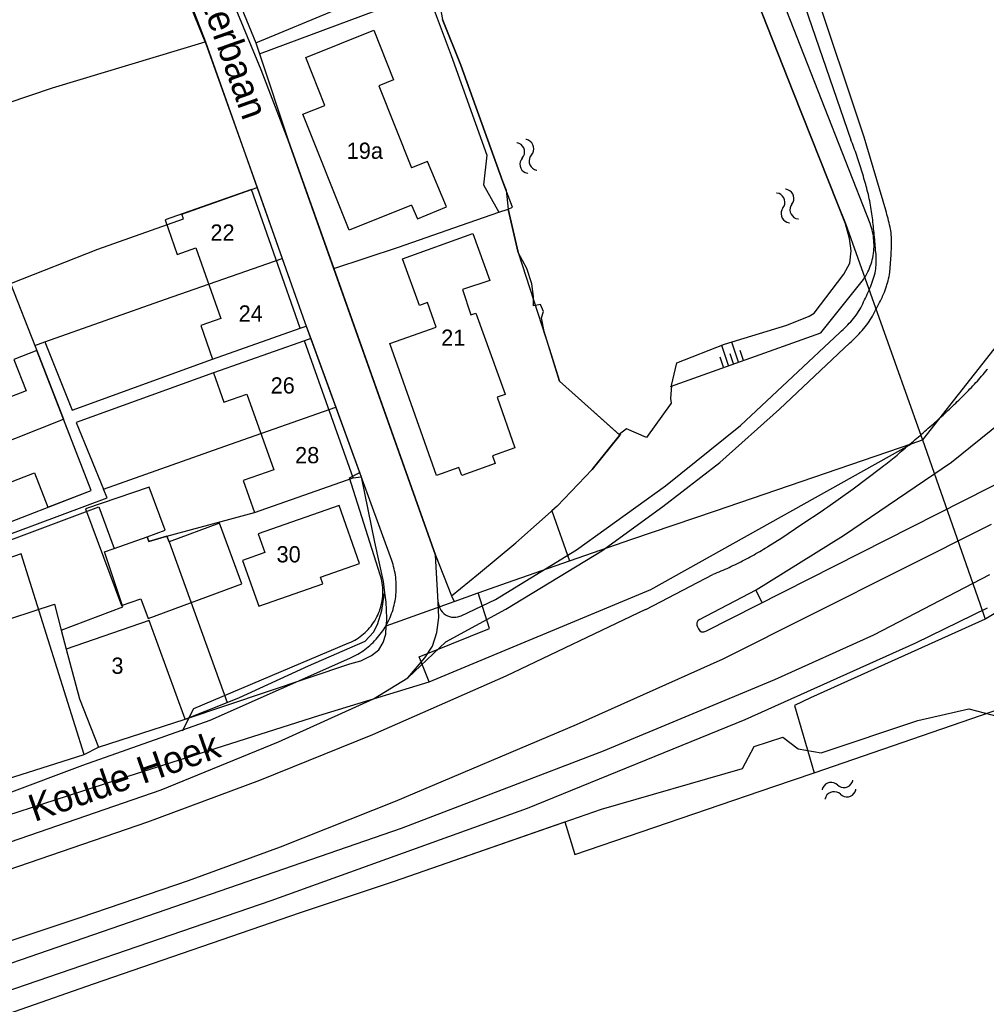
# Model space of a CAD drawing. Extents: x 123992 to 125854, y 449108 to 451911.
# Tile 120 of 175: x 125163 to 125252, y 450743 to 450834. Entities that reach past the tile are written whole.
import ezdxf
from ezdxf.enums import TextEntityAlignment as Align

# ---------------------------------------------------------------- set-up
doc = ezdxf.new("R2010")
doc.units = 0
for name, color, linetype in [('DEFAULT_113', 2, 'CONTINUOUS'), ('DEFAULT_117', 3, 'CONTINUOUS'), ('DEFAULT_21', 8, 'CONTINUOUS'), ('DEFAULT_4', 1, 'CONTINUOUS'), ('DEFAULT_48', 141, 'CONTINUOUS'), ('DEFAULT_79', 9, 'CONTINUOUS'), ('DEFAULT_80', 9, 'CONTINUOUS'), ('DEFAULT_99', 9, 'CONTINUOUS'), ('S04_TALUD', 9, 'CONTINUOUS'), ('S05_WATER', 141, 'CONTINUOUS')]:
    doc.layers.add(name, color=color, linetype=linetype)

msp = doc.modelspace()

# ---------------------------------------------------------------- linework, layer by layer
at = {"layer": 'DEFAULT_21'}
for points in [[(125224.426, 450899.552), (125229.657, 450900.481), (125234.227, 450900.341), (125237.195, 450899.526), (125240.973, 450896.934), (125243.15, 450891.879), (125245.045, 450883.671), (125246.081, 450866.76), (125251.094, 450846.711), (125257.142, 450832.13), (125258.429, 450822.897), (125257.612, 450814.666), (125254.252, 450805.835), (125246.195, 450795.589)], [(125188.855, 450883.957), (125191.649, 450882.017), (125195.342, 450881.246), (125198.019, 450882.38), (125201.227, 450886.611), (125204.322, 450887.09), (125207.002, 450886.794), (125210.339, 450885.725), (125221.28, 450859.828), (125226.039, 450848.491), (125234.256, 450827.664), (125238.315, 450817.501), (125239.059, 450815.592), (125245.923, 450796.365), (125246.195, 450795.589)], [(125168.649, 450860.017), (125179.907, 450832.371)], [(125182.582, 450837.179), (125184.599, 450832.278), (125184.935, 450831.263)], [(125184.935, 450831.263), (125200.419, 450837.045)], [(125200.419, 450837.045), (125202.634, 450831.109), (125205.925, 450821.881), (125205.632, 450819.142), (125207.04, 450816.616)], [(125201.413, 450837.4), (125201.556, 450835.869), (125201.839, 450834.431), (125203.526, 450830.218), (125207.426, 450819.434), (125207.718, 450818.644), (125207.911, 450816.916)], [(125145.557, 450821.301), (125147.002, 450821.77), (125165.808, 450828.12), (125179.907, 450832.371)], [(125179.907, 450832.371), (125184.702, 450818.901)], [(125184.935, 450831.263), (125187.587, 450823.269), (125191.796, 450811.412)], [(125161.918, 450810.03), (125162.003, 450810.055), (125169.976, 450813.218), (125177.891, 450816.023), (125177.74, 450816.45), (125184.702, 450818.901)], [(125184.702, 450818.901), (125187.025, 450812.34)], [(125191.796, 450811.412), (125197.787, 450813.4), (125202.894, 450815.185), (125207.04, 450816.616)], [(125207.04, 450816.616), (125207.911, 450816.916)], [(125207.911, 450816.916), (125208.837, 450812.901), (125211.728, 450803.973), (125212.64, 450800.998), (125218.232, 450796.019), (125215.654, 450792.851), (125212.443, 450789.467), (125211.936, 450789.017), (125213.577, 450784.398)], [(125165.105, 450804.64), (125176.237, 450808.578), (125187.025, 450812.34)], [(125187.025, 450812.34), (125189.12, 450806.425), (125189.241, 450806.094)], [(125191.796, 450811.412), (125201.197, 450784.927), (125202.684, 450781.173), (125202.917, 450780.642)], [(125161.918, 450810.03), (125164.175, 450804.311)], [(125165.105, 450804.64), (125167.621, 450798.328), (125180.597, 450803.045), (125188.689, 450805.893), (125189.241, 450806.094)], [(125189.241, 450806.094), (125189.66, 450804.945)], [(125164.175, 450804.311), (125165.105, 450804.64)], [(125164.175, 450804.311), (125164.362, 450803.837), (125166.817, 450797.496)], [(125189.66, 450804.945), (125189.098, 450804.74), (125180.673, 450801.765), (125167.98, 450797.197), (125170.517, 450791.041)], [(125189.66, 450804.945), (125191.973, 450798.605)], [(125170.517, 450791.041), (125181.738, 450795.004), (125191.973, 450798.605)], [(125191.973, 450798.605), (125194.321, 450792.171)], [(125150.9, 450791.173), (125166.817, 450797.496)], [(125153.482, 450784.755), (125169.368, 450790.904), (125166.817, 450797.496)], [(125200.592, 450773.223), (125221.09, 450781.75), (125245.241, 450795.262)], [(125213.577, 450784.398), (125219.325, 450786.399), (125227.061, 450789.026), (125245.241, 450795.262)], [(125245.241, 450795.262), (125246.195, 450795.589)], [(125246.195, 450795.589), (125251.488, 450780.47), (125251.984, 450779.006)], [(125275.489, 450793.213), (125252.047, 450779.035), (125251.984, 450779.006)], [(125176.374, 450786.692), (125184.476, 450788.87), (125193.568, 450792.08), (125194.321, 450792.171)], [(125194.321, 450792.171), (125195.568, 450786.142), (125196.348, 450782.51), (125196.469, 450781.438)], [(125153.835, 450783.879), (125170.85, 450790.231), (125170.517, 450791.041)], [(125154.034, 450783.383), (125170.078, 450789.397), (125171.505, 450785.546)], [(125171.505, 450785.546), (125174.552, 450786.637), (125174.699, 450786.193), (125176.374, 450786.692)], [(125176.374, 450786.692), (125176.572, 450786.156), (125181.948, 450771.322)], [(125166.608, 450777.991), (125172.297, 450780.168), (125170.621, 450785.229), (125171.505, 450785.546)], [(125205.143, 450781.437), (125207.84, 450782.4), (125213.577, 450784.398)], [(125181.948, 450771.322), (125183.089, 450771.78), (125189.455, 450774.703), (125194.69, 450776.97), (125195.463, 450777.805), (125195.819, 450778.52), (125196.234, 450779.83), (125196.351, 450780.664), (125196.469, 450781.438)], [(125196.469, 450781.438), (125196.589, 450780.604), (125196.652, 450779.116), (125196.624, 450778.394)], [(125196.624, 450778.394), (125202.917, 450780.642)], [(125200.592, 450773.223), (125199.695, 450775.545), (125202.67, 450776.738), (125206.18, 450778.17), (125205.143, 450781.437)], [(125202.917, 450780.642), (125205.143, 450781.437)], [(125156.091, 450777.182), (125165.985, 450780.401), (125166.608, 450777.991)], [(125251.984, 450779.006), (125235.845, 450771.754), (125234.356, 450771.055), (125236.165, 450764.817)], [(125166.608, 450777.991), (125167.062, 450776.236), (125168.306, 450771.644), (125170.065, 450767.188)], [(125178.067, 450769.763), (125193.265, 450774.885), (125194.277, 450775.183), (125195.288, 450775.661), (125195.942, 450776.197), (125196.358, 450776.853), (125196.595, 450777.627), (125196.624, 450778.394)], [(125156.091, 450777.182), (125160.274, 450763.847), (125168.731, 450766.501), (125170.065, 450767.188)], [(125129.776, 450750.597), (125153.758, 450758.357), (125172.801, 450764.506), (125190.415, 450770.118), (125200.592, 450773.223)], [(125178.067, 450769.763), (125181.948, 450771.322)], [(125236.165, 450764.817), (125254.303, 450771.063), (125254.6, 450771.122), (125254.637, 450771.175)], [(125170.065, 450767.188), (125178.067, 450769.763)], [(125084.318, 450713.44), (125102.63, 450721.14), (125106.465, 450722.894), (125117.172, 450727.073), (125129.476, 450731.656), (125140.564, 450735.376), (125156.207, 450740.645), (125169.591, 450745.33), (125188.728, 450751.925), (125197.398, 450754.821), (125213.148, 450760.282), (125214.076, 450757.274), (125232.464, 450763.542), (125236.165, 450764.817)]]:
    msp.add_lwpolyline(points, dxfattribs=at)
at = {"layer": 'DEFAULT_4'}
for points in [[(125192.335, 450835.463), (125186.165, 450850.452), (125178.429, 450847.268), (125184.599, 450832.278), (125192.335, 450835.463)], [(125198.988, 450817.268), (125193.22, 450814.958), (125188.931, 450825.667), (125190.973, 450826.485), (125189.195, 450830.926), (125195.48, 450833.443), (125197.321, 450828.846), (125195.946, 450828.296), (125198.982, 450820.707)], [(125200.436, 450821.317), (125198.982, 450820.707)], [(125202.194, 450817.12), (125200.436, 450821.317)], [(125188.689, 450805.893), (125184.177, 450818.715), (125176.208, 450815.911), (125177.329, 450812.726), (125179.042, 450813.329), (125181.343, 450806.794), (125179.505, 450806.147), (125180.597, 450803.045), (125188.689, 450805.893)], [(125198.988, 450817.268), (125199.519, 450816), (125202.194, 450817.12)], [(125207.623, 450799.787), (125206.873, 450799.518), (125208.516, 450794.859), (125206.448, 450794.124), (125206.706, 450793.392), (125203.611, 450792.291), (125203.353, 450793.02), (125201.284, 450792.29), (125196.985, 450804.504), (125201.264, 450806.009), (125200.465, 450808.272), (125199.7, 450807.999), (125198.15, 450812.324), (125204.637, 450814.648), (125206.21, 450810.313), (125203.688, 450809.493), (125204.461, 450807.127), (125204.932, 450807.293), (125207.62, 450799.794), (125207.623, 450799.787)], [(125193.568, 450792.08), (125189.098, 450804.74), (125180.673, 450801.765), (125181.626, 450799.065), (125183.766, 450799.821), (125186.24, 450792.813), (125183.433, 450791.822), (125184.476, 450788.87), (125193.568, 450792.08)], [(125169.368, 450790.904), (125164.362, 450803.837), (125162.233, 450803.013), (125163.359, 450800.105), (125158.422, 450798.194), (125157.8, 450799.801), (125150.228, 450796.87), (125154.075, 450786.928), (125161.7, 450789.879), (125161.121, 450791.374), (125164.133, 450792.54), (125165.366, 450789.355), (125169.368, 450790.904)], [(125183.285, 450782.291), (125181.218, 450787.876), (125176.572, 450786.156), (125176.374, 450786.692), (125174.699, 450786.193), (125174.552, 450786.637), (125176.201, 450787.247), (125174.735, 450791.208), (125168.862, 450789.228), (125172.171, 450780.285), (125173.975, 450780.887), (125174.64, 450779.091), (125183.285, 450782.291)], [(125194.158, 450784.162), (125192.282, 450789.507), (125184.819, 450786.888), (125185.421, 450785.171), (125183.371, 450784.451), (125184.861, 450780.205), (125190.793, 450782.287), (125190.576, 450782.905), (125194.158, 450784.162)], [(125168.731, 450766.501), (125162.905, 450785.07), (125154.54, 450782.125), (125160.274, 450763.847), (125168.731, 450766.501)], [(125178.067, 450769.763), (125174.739, 450778.893), (125167.062, 450776.236), (125168.306, 450771.644), (125170.065, 450767.188), (125178.067, 450769.763)]]:
    msp.add_lwpolyline(points, dxfattribs=at)
at = {"layer": 'DEFAULT_48'}
for points in [[(125222.996, 450800.601), (125223.491, 450802.701), (125227.886, 450804.428), (125233.64, 450806.179), (125235.717, 450807.002), (125236.176, 450807.284), (125238.927, 450810.887), (125239.485, 450811.927), (125239.583, 450813.046), (125239.44, 450814.186), (125239.078, 450815.544), (125238.315, 450817.501), (125234.256, 450827.664), (125226.039, 450848.491), (125225.337, 450849.709), (125224.277, 450850.446)], [(125222.996, 450800.601), (125222.898, 450799.402), (125222.979, 450798.962), (125220.686, 450795.8), (125218.826, 450796.595), (125218.166, 450796.073), (125212.64, 450800.998), (125211.231, 450805.592), (125210.969, 450806.871), (125211.168, 450807.45), (125210.886, 450808.089), (125210.247, 450807.968), (125210.245, 450808.847), (125210.103, 450810.006), (125209.62, 450811.404), (125208.837, 450812.901), (125207.911, 450816.916), (125208.29, 450817.097), (125207.426, 450819.434), (125203.526, 450830.218), (125201.839, 450834.431)], [(125156.207, 450740.645), (125169.591, 450745.33), (125188.728, 450751.925), (125197.398, 450754.821), (125216.537, 450761.457), (125229.563, 450765.221), (125230.638, 450767.262), (125233.295, 450768.127), (125234.697, 450767.051), (125236.837, 450766.675), (125245.746, 450769.651), (125250.482, 450770.721), (125253.302, 450769.987), (125254.865, 450768.372), (125256.209, 450766.117), (125258.036, 450761.424), (125258.56, 450759.307), (125258.907, 450755.87), (125258.554, 450752.832), (125257.82, 450749.812), (125256.907, 450746.793), (125255.932, 450744.113), (125254.557, 450741.591)]]:
    msp.add_lwpolyline(points, dxfattribs=at)
at = {"layer": 'DEFAULT_79'}
for points in [[(125227.838, 450850.024), (125241.328, 450815.604)], [(125240.483, 450810.091), (125240.606, 450810.249), (125240.722, 450810.411), (125240.833, 450810.578), (125240.938, 450810.748), (125241.037, 450810.922), (125241.129, 450811.1), (125241.215, 450811.28), (125241.294, 450811.464), (125241.367, 450811.65), (125241.433, 450811.839), (125241.492, 450812.03), (125241.544, 450812.223), (125241.589, 450812.418), (125241.627, 450812.614), (125241.658, 450812.812), (125241.682, 450813.01), (125241.699, 450813.21), (125241.709, 450813.409), (125241.711, 450813.609), (125241.706, 450813.809), (125241.694, 450814.009), (125241.675, 450814.208), (125241.649, 450814.406), (125241.615, 450814.603), (125241.575, 450814.799), (125241.527, 450814.993), (125241.473, 450815.186), (125241.412, 450815.376), (125241.343, 450815.564), (125241.328, 450815.604)], [(125222.896, 450800.521), (125236.779, 450805.486), (125240.483, 450810.091)]]:
    msp.add_lwpolyline(points, dxfattribs=at)
at = {"layer": 'DEFAULT_80'}
for points in [[(125147.002, 450821.77), (125165.808, 450828.12), (125179.893, 450832.366), (125168.649, 450860.017)], [(125201.197, 450784.927), (125202.684, 450781.173), (125205.159, 450783.217), (125208.611, 450786.061), (125212.443, 450789.467), (125215.654, 450792.851), (125218.326, 450796.134)]]:
    msp.add_lwpolyline(points, dxfattribs=at)
at = {"layer": 'DEFAULT_99'}
for points in [[(125161.227, 450879.991), (125175.813, 450843.049), (125179.933, 450832.366), (125189.12, 450806.425), (125197.135, 450784.459)], [(125132.24, 450748.207), (125147.085, 450753.316), (125175.832, 450763.249), (125186.678, 450767.689), (125195.466, 450771.644), (125198.64, 450773.61), (125200.216, 450775.447), (125200.922, 450776.538), (125201.304, 450777.795), (125201.508, 450779.181), (125201.45, 450780.603), (125201.197, 450784.927), (125187.587, 450823.269), (125185.075, 450829.779), (125177.864, 450847.211), (125178.184, 450847.331), (125171.071, 450865.363), (125165.799, 450878.641)], [(125226.17, 450777.9), (125254.74, 450792.38), (125259.35, 450795.36), (125262.74, 450798.33), (125265.98, 450802.21), (125267.23, 450804.62), (125267.95, 450806.84), (125268.41, 450810.77), (125268.4, 450815.01), (125267.34, 450822.01), (125260.77, 450849.12), (125255.069, 450861.332)], [(125231.367, 450851.741), (125240.759, 450823.598)], [(125230.07, 450850.906), (125239.568, 450823.319)], [(125240.759, 450823.598), (125242.773, 450816.842)], [(125240.937, 450819.17), (125240.886, 450819.363), (125240.834, 450819.557), (125240.781, 450819.749), (125240.727, 450819.942), (125240.671, 450820.134), (125240.615, 450820.326), (125240.557, 450820.517), (125240.498, 450820.708), (125240.438, 450820.899), (125240.377, 450821.09), (125240.315, 450821.28), (125240.251, 450821.469), (125240.187, 450821.659), (125240.122, 450821.848), (125240.055, 450822.036), (125239.987, 450822.225), (125239.918, 450822.412), (125239.848, 450822.6), (125239.777, 450822.787), (125239.705, 450822.973), (125239.632, 450823.159), (125239.568, 450823.319)], [(125184.177, 450818.715), (125184.702, 450818.901)], [(125241.54, 450816.28), (125241.515, 450816.478), (125241.487, 450816.676), (125241.457, 450816.874), (125241.425, 450817.072), (125241.39, 450817.269), (125241.354, 450817.465), (125241.315, 450817.661), (125241.274, 450817.857), (125241.23, 450818.052), (125241.185, 450818.247), (125241.137, 450818.441), (125241.087, 450818.635), (125241.035, 450818.828), (125240.981, 450819.021), (125240.937, 450819.17)], [(125241.906, 450812.527), (125241.891, 450812.726), (125241.876, 450812.926), (125241.86, 450813.125), (125241.844, 450813.325), (125241.827, 450813.524), (125241.809, 450813.723), (125241.792, 450813.922), (125241.773, 450814.121), (125241.754, 450814.321), (125241.735, 450814.52), (125241.715, 450814.719), (125241.694, 450814.918), (125241.673, 450815.116), (125241.652, 450815.315), (125241.63, 450815.514), (125241.607, 450815.713), (125241.584, 450815.911), (125241.561, 450816.11), (125241.54, 450816.28)], [(125243.231, 450815.053), (125243.192, 450815.249), (125243.151, 450815.445), (125243.107, 450815.64), (125243.06, 450815.834), (125243.011, 450816.028), (125242.959, 450816.221), (125242.904, 450816.414), (125242.847, 450816.606), (125242.788, 450816.796), (125242.773, 450816.842)], [(125243.331, 450813.926), (125243.33, 450814.126), (125243.321, 450814.326), (125243.306, 450814.525), (125243.284, 450814.724), (125243.254, 450814.922), (125243.231, 450815.053)], [(125243.168, 450811.18), (125243.188, 450811.379), (125243.207, 450811.578), (125243.224, 450811.777), (125243.241, 450811.977), (125243.255, 450812.176), (125243.269, 450812.376), (125243.281, 450812.575), (125243.292, 450812.775), (125243.302, 450812.975), (125243.311, 450813.175), (125243.318, 450813.374), (125243.324, 450813.574), (125243.328, 450813.774), (125243.331, 450813.926)], [(125241.887, 450811.541), (125241.905, 450811.74), (125241.916, 450811.94), (125241.92, 450812.14), (125241.916, 450812.34), (125241.906, 450812.527)], [(125241.574, 450810.241), (125241.641, 450810.43), (125241.7, 450810.62), (125241.753, 450810.813), (125241.799, 450811.008), (125241.838, 450811.204), (125241.869, 450811.402), (125241.887, 450811.541)], [(125242.907, 450809.895), (125242.962, 450810.087), (125243.012, 450810.281), (125243.057, 450810.476), (125243.095, 450810.672), (125243.128, 450810.869), (125243.155, 450811.068), (125243.168, 450811.18)], [(125240.48, 450807.795), (125240.572, 450807.973), (125240.662, 450808.151), (125240.751, 450808.331), (125240.837, 450808.511), (125240.923, 450808.692), (125241.006, 450808.873), (125241.088, 450809.056), (125241.169, 450809.239), (125241.247, 450809.423), (125241.324, 450809.607), (125241.4, 450809.793), (125241.473, 450809.978), (125241.545, 450810.165), (125241.574, 450810.241)], [(125242.504, 450808.856), (125242.587, 450809.038), (125242.666, 450809.222), (125242.739, 450809.408), (125242.808, 450809.596), (125242.872, 450809.785), (125242.907, 450809.895)], [(125241.466, 450806.855), (125241.564, 450807.029), (125241.661, 450807.204), (125241.756, 450807.38), (125241.851, 450807.556), (125241.944, 450807.733), (125242.036, 450807.911), (125242.128, 450808.089), (125242.218, 450808.267), (125242.306, 450808.447), (125242.394, 450808.626), (125242.481, 450808.807), (125242.504, 450808.856)], [(125239.813, 450806.802), (125239.939, 450806.957), (125240.06, 450807.117), (125240.174, 450807.281), (125240.283, 450807.449), (125240.385, 450807.621), (125240.48, 450807.795)], [(125238.559, 450805.518), (125238.708, 450805.652), (125238.854, 450805.788), (125238.998, 450805.926), (125239.14, 450806.067), (125239.28, 450806.21), (125239.418, 450806.356), (125239.553, 450806.503), (125239.685, 450806.653), (125239.813, 450806.802)], [(125240.773, 450805.872), (125240.901, 450806.026), (125241.024, 450806.183), (125241.142, 450806.345), (125241.255, 450806.51), (125241.362, 450806.679), (125241.464, 450806.851), (125241.466, 450806.855)], [(125229.36, 450796.917), (125238.559, 450805.518)], [(125239.472, 450804.552), (125239.62, 450804.686), (125239.767, 450804.823), (125239.911, 450804.961), (125240.054, 450805.101), (125240.194, 450805.243), (125240.333, 450805.387), (125240.47, 450805.533), (125240.604, 450805.681), (125240.737, 450805.831), (125240.773, 450805.872)], [(125239.472, 450804.552), (125232.976, 450798.423)], [(125250.154, 450799.861), (125250.295, 450800.003), (125250.435, 450800.146), (125250.574, 450800.29), (125250.712, 450800.435), (125250.849, 450800.58), (125250.985, 450800.727), (125251.12, 450800.874), (125251.254, 450801.023), (125251.387, 450801.172), (125251.52, 450801.322), (125251.651, 450801.473), (125251.781, 450801.624), (125251.91, 450801.777), (125252.039, 450801.93), (125252.166, 450802.085), (125252.198, 450802.124)], [(125246.899, 450796.814), (125247.049, 450796.946), (125247.199, 450797.078), (125247.349, 450797.211), (125247.498, 450797.344), (125247.647, 450797.478), (125247.795, 450797.612), (125247.943, 450797.747), (125248.09, 450797.882), (125248.237, 450798.017), (125248.384, 450798.153), (125248.53, 450798.29), (125248.676, 450798.427), (125248.822, 450798.564), (125248.967, 450798.702), (125249.111, 450798.84), (125249.256, 450798.978), (125249.399, 450799.117), (125249.543, 450799.257), (125249.686, 450799.397), (125249.828, 450799.537), (125249.97, 450799.678), (125250.112, 450799.819), (125250.154, 450799.861)], [(125198.64, 450773.61), (125202.152, 450776.915), (125207.684, 450779.943), (125216.549, 450785.319), (125222.198, 450789.428), (125227.447, 450793.495), (125232.976, 450798.423)], [(125225.57, 450778.98), (125230.83, 450781.73), (125238.9, 450786.75), (125248.86, 450793.52), (125254.29, 450797.91)], [(125203.551, 450779.329), (125206.743, 450780.842), (125214.23, 450785.414), (125222.454, 450791.347), (125229.36, 450796.917)], [(125243.68, 450794.055), (125243.833, 450794.184), (125243.986, 450794.313), (125244.139, 450794.442), (125244.292, 450794.571), (125244.444, 450794.7), (125244.597, 450794.829), (125244.749, 450794.959), (125244.901, 450795.089), (125245.053, 450795.218), (125245.205, 450795.348), (125245.357, 450795.479), (125245.509, 450795.609), (125245.661, 450795.739), (125245.812, 450795.87), (125245.964, 450796.001), (125246.115, 450796.131), (125246.266, 450796.262), (125246.417, 450796.394), (125246.568, 450796.525), (125246.719, 450796.656), (125246.869, 450796.788), (125246.899, 450796.814)], [(125242.313, 450792.959), (125242.472, 450793.081), (125242.63, 450793.203), (125242.787, 450793.326), (125242.944, 450793.451), (125243.1, 450793.576), (125243.255, 450793.702), (125243.41, 450793.829), (125243.563, 450793.957), (125243.68, 450794.055)], [(125196.088, 450783.113), (125193.246, 450792.084), (125194.125, 450792.546)], [(125239.776, 450791.065), (125241.049, 450792.005), (125242.313, 450792.959)], [(125237.438, 450789.399), (125238.612, 450790.225), (125239.776, 450791.065)], [(125233.183, 450786.539), (125235.047, 450787.787), (125236.91, 450789.038)], [(125236.91, 450789.038), (125237.175, 450789.217), (125237.438, 450789.399)], [(125227.759, 450775.34), (125252.561, 450787.802)], [(125231.885, 450785.718), (125232.539, 450786.12), (125233.183, 450786.539)], [(125226.842, 450783.163), (125227.027, 450783.238), (125227.212, 450783.315), (125227.396, 450783.392), (125227.58, 450783.471), (125227.764, 450783.551), (125227.947, 450783.632), (125228.129, 450783.714), (125228.311, 450783.797), (125228.492, 450783.881), (125228.673, 450783.966), (125228.854, 450784.053), (125229.033, 450784.14), (125229.213, 450784.229), (125229.391, 450784.319), (125229.57, 450784.409), (125229.747, 450784.501), (125229.924, 450784.594), (125230.101, 450784.688), (125230.277, 450784.783), (125230.452, 450784.879), (125230.627, 450784.977), (125230.801, 450785.075), (125230.975, 450785.174), (125231.148, 450785.274), (125231.32, 450785.376), (125231.492, 450785.478), (125231.663, 450785.582), (125231.834, 450785.686), (125231.885, 450785.718)], [(125193.289, 450775.417), (125193.471, 450775.5), (125193.65, 450775.589), (125193.827, 450775.682), (125194.001, 450775.781), (125194.172, 450775.884), (125194.341, 450775.992), (125194.506, 450776.104), (125194.668, 450776.221), (125194.827, 450776.343), (125194.983, 450776.469), (125195.135, 450776.599), (125195.283, 450776.733), (125195.427, 450776.871), (125195.568, 450777.014), (125195.704, 450777.16), (125195.836, 450777.31), (125195.964, 450777.463), (125196.088, 450777.621), (125196.208, 450777.781), (125196.323, 450777.945), (125196.433, 450778.112), (125196.538, 450778.281), (125196.639, 450778.454), (125196.735, 450778.63), (125196.826, 450778.808), (125196.913, 450778.988), (125196.994, 450779.171), (125197.069, 450779.356), (125197.14, 450779.543), (125197.206, 450779.732), (125197.266, 450779.923), (125197.321, 450780.115), (125197.371, 450780.309), (125197.415, 450780.504), (125197.453, 450780.7), (125197.487, 450780.897), (125197.514, 450781.095), (125197.537, 450781.294), (125197.553, 450781.493), (125197.564, 450781.693), (125197.57, 450781.893), (125197.57, 450782.093), (125197.564, 450782.293), (125197.553, 450782.492), (125197.537, 450782.692), (125197.515, 450782.891), (125197.487, 450783.089), (125197.454, 450783.286), (125197.415, 450783.482), (125197.371, 450783.677), (125197.321, 450783.871), (125197.267, 450784.063), (125197.206, 450784.254), (125197.141, 450784.443), (125197.135, 450784.459)], [(125104.74, 450726.95), (125122.096, 450733.638), (125140.555, 450739.932), (125162.049, 450747.252), (125198.048, 450759.699), (125216.706, 450766.853), (125232.545, 450773.441), (125241.692, 450777.558), (125252.397, 450783.136)], [(125193.188, 450776.817), (125193.371, 450776.899), (125193.55, 450776.987), (125193.726, 450777.083), (125193.897, 450777.185), (125194.065, 450777.294), (125194.229, 450777.409), (125194.387, 450777.531), (125194.541, 450777.658), (125194.69, 450777.792), (125194.834, 450777.931), (125194.972, 450778.076), (125195.104, 450778.226), (125195.231, 450778.381), (125195.351, 450778.54), (125195.465, 450778.705), (125195.573, 450778.873), (125195.674, 450779.046), (125195.768, 450779.222), (125195.855, 450779.402), (125195.935, 450779.585), (125196.008, 450779.772), (125196.074, 450779.96), (125196.132, 450780.152), (125196.183, 450780.345), (125196.227, 450780.54), (125196.262, 450780.737), (125196.29, 450780.935), (125196.311, 450781.134), (125196.323, 450781.334), (125196.328, 450781.534), (125196.325, 450781.734), (125196.315, 450781.933), (125196.296, 450782.132), (125196.27, 450782.331), (125196.236, 450782.528), (125196.195, 450782.723), (125196.146, 450782.917), (125196.089, 450783.109), (125196.088, 450783.113)], [(125220.63, 450779.92), (125226.816, 450783.15)], [(125230.75, 450781.72), (125231.36, 450780.52)], [(125201.45, 450780.603), (125201.471, 450780.404), (125201.519, 450780.21), (125201.593, 450780.024), (125201.691, 450779.85), (125201.812, 450779.691), (125201.953, 450779.55), (125202.112, 450779.429), (125202.286, 450779.331), (125202.472, 450779.257), (125202.666, 450779.209), (125202.865, 450779.188), (125203.064, 450779.194), (125203.261, 450779.227), (125203.452, 450779.287), (125203.551, 450779.329)], [(125056.88, 450715.74), (125093.7, 450731.33), (125106.47, 450736.54), (125112.74, 450738.88), (125128.78, 450744.56), (125174.61, 450760.3), (125184.95, 450764.14), (125195.4, 450768.36), (125207.73, 450773.78), (125220.61, 450779.95)], [(125106.67, 450725.16), (125108.078, 450725.715), (125127.015, 450732.73), (125156.182, 450742.803), (125186.007, 450753.038), (125209.7, 450761.542), (125229.814, 450769.758), (125245.572, 450776.846), (125252.182, 450780.077)], [(125225.57, 450778.98), (125225.418, 450778.852), (125225.334, 450778.673), (125225.333, 450778.474), (125225.41, 450778.3)], [(125225.41, 450778.3), (125225.48, 450778.11)], [(125225.48, 450778.11), (125225.604, 450777.955), (125225.778, 450777.86), (125225.976, 450777.84), (125226.166, 450777.898), (125226.17, 450777.9)], [(125177.82, 450768.689), (125178.856, 450770.75), (125193.188, 450776.817)], [(125057.58, 450702.04), (125061.23, 450704.59), (125075.88, 450716.58), (125079.4, 450718.59), (125083.01, 450720.3), (125100.04, 450727.49), (125109.34, 450731.17), (125112.657, 450732.435), (125115.936, 450733.685), (125117.26, 450734.19), (125125.76, 450737.23), (125134.23, 450740.08), (125168.45, 450751.48), (125178.36, 450754.87), (125186.86, 450757.97), (125197.5, 450762.21), (125214.23, 450769.3), (125227.759, 450775.34), (125227.74, 450775.33)], [(125161.808, 450762.978), (125168.591, 450765.533), (125180.357, 450769.694), (125193.289, 450775.417)], [(125178.067, 450769.763), (125178.416, 450769.875)], [(125168.731, 450766.501), (125170.065, 450767.188)]]:
    msp.add_lwpolyline(points, dxfattribs=at)
at = {"layer": 'S04_TALUD'}
for p, q in [((125227.619, 450804.34), (125228.233, 450802.499)), ((125228.539, 450804.647), (125229.153, 450802.805)), ((125228.386, 450803.573), (125228.693, 450802.652)), ((125229.307, 450803.879), (125229.614, 450802.959)), ((125227.466, 450803.266), (125227.772, 450802.345))]:
    msp.add_line(p, q, dxfattribs=at)
at = {"layer": 'S05_WATER'}
for points in [[(125210.056, 450821.926), (125210.171, 450822.088), (125210.246, 450822.273), (125210.276, 450822.471), (125210.258, 450822.669), (125210.195, 450822.859), (125210.09, 450823.028), (125209.947, 450823.168), (125209.777, 450823.271), (125209.586, 450823.332), (125209.55, 450823.338)], [(125209.208, 450821.622), (125209.324, 450821.785), (125209.399, 450821.97), (125209.428, 450822.167), (125209.411, 450822.366), (125209.348, 450822.555), (125209.242, 450822.724), (125209.1, 450822.865), (125208.929, 450822.968), (125208.739, 450823.028), (125208.702, 450823.034)], [(125209.208, 450821.622), (125209.093, 450821.46), (125209.018, 450821.275), (125208.988, 450821.077), (125209.006, 450820.879), (125209.069, 450820.689), (125209.174, 450820.52), (125209.317, 450820.38), (125209.487, 450820.277), (125209.678, 450820.216), (125209.714, 450820.21)], [(125210.056, 450821.926), (125209.94, 450821.763), (125209.865, 450821.578), (125209.836, 450821.381), (125209.853, 450821.182), (125209.916, 450820.993), (125210.022, 450820.824), (125210.164, 450820.683), (125210.335, 450820.58), (125210.525, 450820.52), (125210.562, 450820.514)], [(125233.298, 450817.014), (125233.402, 450817.184), (125233.464, 450817.374), (125233.48, 450817.572), (125233.45, 450817.77), (125233.374, 450817.954), (125233.257, 450818.116), (125233.106, 450818.246), (125232.929, 450818.337), (125232.735, 450818.385), (125232.697, 450818.389)], [(125234.122, 450817.374), (125234.227, 450817.544), (125234.289, 450817.734), (125234.305, 450817.933), (125234.275, 450818.13), (125234.199, 450818.314), (125234.082, 450818.476), (125233.931, 450818.606), (125233.753, 450818.698), (125233.56, 450818.745), (125233.522, 450818.749)], [(125233.298, 450817.014), (125233.193, 450816.844), (125233.131, 450816.654), (125233.115, 450816.455), (125233.145, 450816.258), (125233.221, 450816.074), (125233.338, 450815.912), (125233.489, 450815.782), (125233.667, 450815.69), (125233.86, 450815.643), (125233.898, 450815.639)], [(125234.122, 450817.374), (125234.018, 450817.204), (125233.956, 450817.014), (125233.94, 450816.816), (125233.97, 450816.618), (125234.046, 450816.434), (125234.163, 450816.272), (125234.314, 450816.142), (125234.491, 450816.051), (125234.685, 450816.003), (125234.723, 450815.999)], [(125238.332, 450763.697), (125238.174, 450763.818), (125237.991, 450763.899), (125237.795, 450763.935), (125237.596, 450763.925), (125237.404, 450763.868), (125237.232, 450763.769), (125237.087, 450763.632), (125236.978, 450763.465), (125236.911, 450763.277), (125236.903, 450763.24)], [(125238.332, 450763.697), (125238.49, 450763.575), (125238.673, 450763.494), (125238.869, 450763.458), (125239.068, 450763.468), (125239.26, 450763.525), (125239.432, 450763.624), (125239.577, 450763.762), (125239.686, 450763.929), (125239.753, 450764.117), (125239.761, 450764.153)], [(125238.606, 450762.839), (125238.764, 450762.718), (125238.947, 450762.637), (125239.143, 450762.601), (125239.342, 450762.611), (125239.534, 450762.668), (125239.706, 450762.767), (125239.851, 450762.904), (125239.96, 450763.071), (125240.027, 450763.259), (125240.035, 450763.296)], [(125238.606, 450762.839), (125238.448, 450762.961), (125238.265, 450763.042), (125238.069, 450763.078), (125237.87, 450763.068), (125237.678, 450763.011), (125237.506, 450762.912), (125237.361, 450762.774), (125237.252, 450762.607), (125237.185, 450762.419), (125237.177, 450762.383)]]:
    msp.add_lwpolyline(points, dxfattribs=at)

# ---------------------------------------------------------------- texts
at = {"layer": 'DEFAULT_113'}
for s, p in [('19a', (125194.661, 450822.301)), ('22', (125181.51, 450814.743)), ('24', (125184.118, 450807.261)), ('21', (125202.831, 450805.027)), ('26', (125187.075, 450800.616)), ('28', (125189.334, 450794.173)), ('30', (125187.62, 450785.013)), ('3', (125171.806, 450774.719))]:
    msp.add_text(s, height=1.5, dxfattribs=at).set_placement(p, align=Align.MIDDLE_CENTER)
at = {"layer": 'DEFAULT_117'}
for s, rotation, p in [('Achterbaan', 289.50357, (125181.763, 450833.469)), ('Koude Hoek', 19.26841, (125172.415, 450764.486))]:
    msp.add_text(s, height=2.5, rotation=rotation, dxfattribs=at).set_placement(p, align=Align.MIDDLE_CENTER)

doc.saveas('drawing.dxf')
